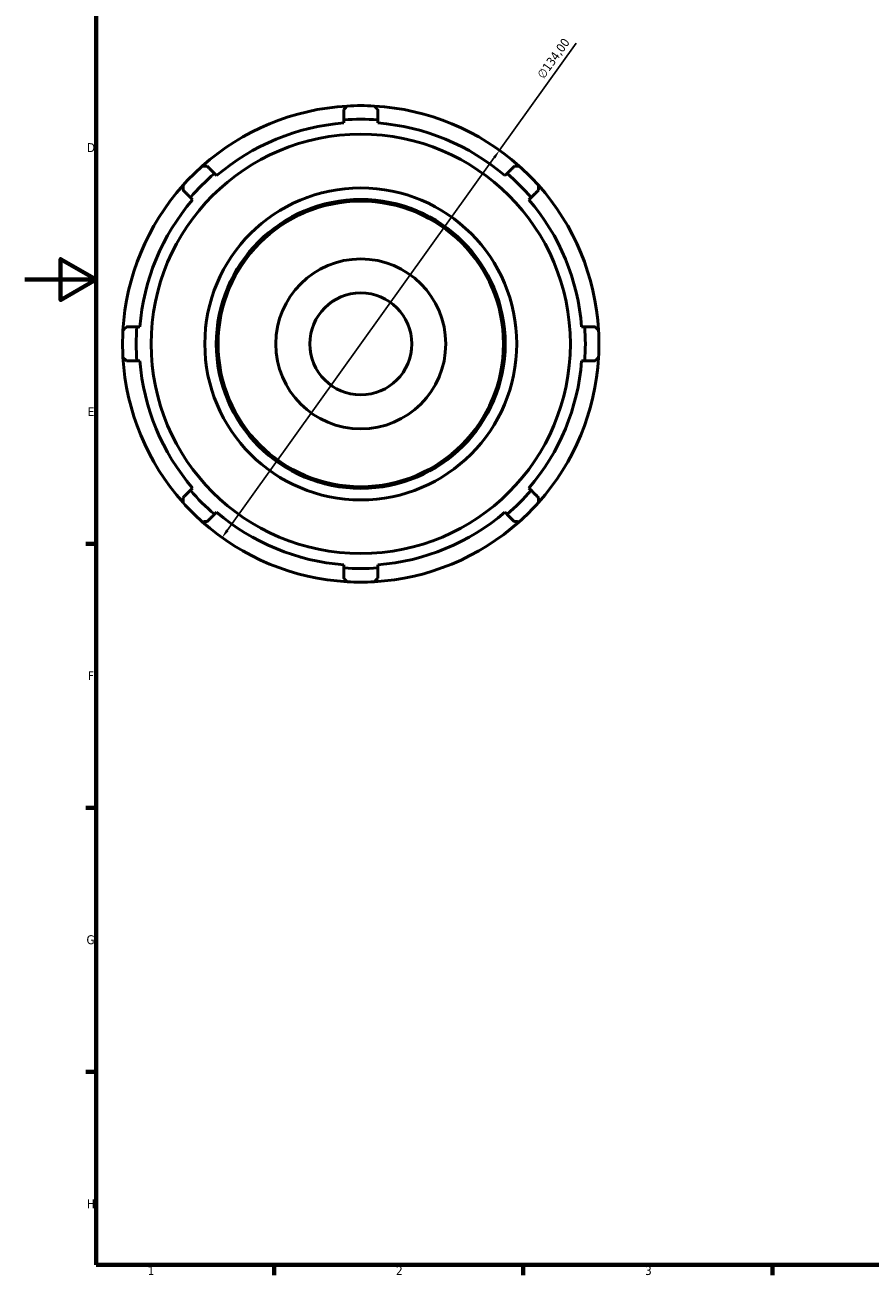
# Model space of a CAD drawing. Header units: millimetres. Extents: x -30 to 904, y -24 to 620.
# Tile 1 of 4: x 0 to 238, y 17 to 369. Entities that reach past the tile are written whole.
import ezdxf

# ---------------------------------------------------------------- set-up
doc = ezdxf.new("R2010")
doc.units = ezdxf.units.MM
for name, color, linetype, lineweight in [('Border (ISO)', 7, 'Continuous', 70), ('Dimension (ISO)', 7, 'Continuous', 25), ('Visible (ISO)', 7, 'Continuous', 50)]:
    doc.layers.add(name, color=color, linetype=linetype, lineweight=lineweight)
doc.styles.add('Note Text (ISO)', font='tahoma.ttf')
doc.dimstyles.new('Default (ISO)', dxfattribs={"dimtxt": 2.5, "dimasz": 2.5, "dimexe": 3.175, "dimexo": 0, "dimgap": 0.762, "dimtad": 1, "dimrnd": 1e-08, "dimzin": 0, "dimtxsty": 'Note Text (ISO)', "dimcen": 0.09, "dimdle": 10, "dimclrd": 256, "dimclre": 256, "dimclrt": 232, "dimazin": 0, "dimtfac": 1.40208, "dimtmove": 0, "dimatfit": 3, "dimfxl": 1, "dimtolj": 1, "dimtzin": 0, "dimlwd": -1, "dimlwe": -1, "dimarcsym": 0})

# ---------------------------------------------------------------- blocks, each defined once
blk = doc.blocks.new('Borders Default Border')
at = {"layer": 'Border (ISO)'}
for p, q in [((20, 222.75), (17.1, 222.75)), ((20, 148.5), (17.1, 148.5)), ((20, 74.25), (17.1, 74.25)), ((70.08, 20), (70.08, 17.1)), ((140.17, 20), (140.17, 17.1)), ((210.25, 20), (210.25, 17.1))]:
    blk.add_line(p, q, dxfattribs=at)
at = {"layer": 'Border (ISO)', "flags": 128}
for points in [[(20, 20), (20, 574), (821, 574), (821, 20), (20, 20)], [(0, 297), (20, 297), (10, 302.77), (10, 291.23), (20, 297)]]:
    blk.add_lwpolyline(points, dxfattribs=at)
at = {"layer": 'Border (ISO)', "color": 232, "true_color": 0xca0064, "char_height": 2.5, "attachment_point": 7, "style": 'Note Text (ISO)'}
for s, insert in [('D', (17.43, 332.88)), ('E', (17.64, 258.63)), ('F', (17.7, 184.38)), ('G', (17.31, 110.08)), ('H', (17.44, 35.88)), ('1', (34.48, 17.1)), ('2', (104.37, 17.1)), ('3', (174.43, 17.05))]:
    blk.add_mtext(s, dxfattribs=dict(at, insert=insert))
blk = doc.blocks.new('*D11')
at = {"layer": 'Defpoints', "color": 0, "transparency": 16777216}
for p in [(133.48, 333.39), (55.44, 224.46)]:
    blk.add_point(p, dxfattribs=at)
at = {"layer": 'Dimension (ISO)', "transparency": 16777216}
for p, q in [((133.48, 333.39), (155.03, 363.48)), ((56.9, 226.49), (132.02, 331.36))]:
    blk.add_line(p, q, dxfattribs=at)
blk.add_arc((94.46, 278.93), 67, 51.6684, 176.7262, dxfattribs=at)
for points in [[(131.68, 331.6), (132.36, 331.12), (133.48, 333.39)], [(56.56, 226.74), (57.24, 226.25), (55.44, 224.46)]]:
    blk.add_solid(points, dxfattribs=at)
at = {"layer": 'Dimension (ISO)', "color": 232, "true_color": 0xca0064, "transparency": 16777216, "insert": (143.86, 354.72), "char_height": 2.5, "attachment_point": 1, "rotation": 54.3836, "style": 'Note Text (ISO)'}
blk.add_mtext('\\A1;∅134,00', dxfattribs=at)

msp = doc.modelspace()

# ---------------------------------------------------------------- linework, layer by layer
at = {"layer": 'Visible (ISO)'}
for p, q in [((89.678, 341.922), (89.678, 341.054)), ((99.239, 341.054), (99.239, 341.922)), ((53.909, 326.238), (53.295, 326.851)), ((135.622, 326.851), (135.008, 326.238)), ((46.534, 320.091), (47.148, 319.477)), ((141.769, 319.477), (142.383, 320.091)), ((32.332, 283.708), (31.464, 283.708)), ((157.453, 283.708), (156.585, 283.708)), ((31.464, 274.147), (32.332, 274.147)), ((156.585, 274.147), (157.453, 274.147)), ((47.148, 238.378), (46.534, 237.764)), ((142.383, 237.764), (141.769, 238.378)), ((53.295, 231.003), (53.909, 231.617)), ((135.008, 231.617), (135.622, 231.003)), ((89.678, 216.801), (89.678, 215.933)), ((99.239, 215.933), (99.239, 216.801))]:
    msp.add_line(p, q, dxfattribs=at)
for radius in [58.96, 43.875, 40.633, 40.155, 23.902, 14.341]:
    msp.add_circle((94.459, 278.927), radius, dxfattribs=at)
for radius, start, end in [(67, 93.27381, 131.72619), (67, 86.72619, 93.27381), (67, 48.27381, 86.72619), (62.31, 94.39994, 130.60006), (63.176, 85.66047, 94.33953), (62.31, 49.39994, 85.60006), (67, 131.72619, 138.27381), (67, 41.72619, 48.27381), (67, 138.27381, 176.72619), (63.176, 130.66047, 139.33953), (63.176, 40.66047, 49.33953), (67, 3.27381, 41.72619), (62.31, 139.39994, 175.60006), (62.31, 4.39994, 40.60006), (67, 176.72619, 183.27381), (63.176, 175.66047, 184.33953), (63.176, 355.66047, 4.33953), (67, 356.72619, 3.27381), (67, 183.27381, 221.72619), (67, 318.27381, 356.72619), (62.31, 184.39994, 220.60006), (62.31, 319.39994, 355.60006), (63.176, 220.66047, 229.33953), (63.176, 310.66047, 319.33953), (67, 221.72619, 228.27381), (67, 311.72619, 318.27381), (67, 228.27381, 266.72619), (62.31, 229.39994, 265.60006), (67, 273.27381, 311.72619), (62.31, 274.39994, 310.60006), (63.176, 265.66047, 274.33953), (67, 266.72619, 273.27381)]:
    msp.add_arc((94.459, 278.927), radius, start, end, dxfattribs=at)
for points, weights in [([(89.678, 344.801), (90.152, 345.306), (90.632, 345.818)], [1.0003533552, 1.00023163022, 1]), ([(89.678, 344.801), (89.678, 343.329), (89.678, 341.922)], [1.00553733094, 1.00301373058, 1]), ([(98.285, 345.818), (98.765, 345.306), (99.239, 344.801)], [1, 1.00023163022, 1.0003533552]), ([(99.239, 341.922), (99.239, 343.329), (99.239, 344.801)], [1, 1.00301373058, 1.00553733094]), ([(49.865, 328.932), (50.567, 328.909), (51.259, 328.887)], [1, 1.00023163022, 1.0003533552]), ([(53.295, 326.851), (52.3, 327.847), (51.259, 328.887)], [1, 1.00301373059, 1.00553733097]), ([(137.658, 328.887), (136.617, 327.847), (135.622, 326.851)], [1.00553733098, 1.0030137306, 1]), ([(137.658, 328.887), (138.35, 328.909), (139.052, 328.932)], [1.0003533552, 1.00023163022, 1]), ([(44.499, 322.127), (44.477, 322.819), (44.454, 323.521)], [1.0003533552, 1.00023163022, 1]), ([(144.463, 323.521), (144.44, 322.819), (144.418, 322.127)], [1, 1.00023163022, 1.0003533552]), ([(44.499, 322.127), (45.539, 321.086), (46.534, 320.091)], [1.00553733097, 1.00301373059, 1]), ([(142.383, 320.091), (143.378, 321.086), (144.418, 322.127)], [1, 1.00301373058, 1.00553733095]), ([(27.568, 282.754), (28.08, 283.234), (28.585, 283.708)], [1, 1.00023163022, 1.0003533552]), ([(31.464, 283.708), (30.057, 283.708), (28.585, 283.708)], [1, 1.00301373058, 1.00553733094]), ([(160.332, 283.708), (158.86, 283.708), (157.453, 283.708)], [1.00553733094, 1.00301373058, 1]), ([(160.332, 283.708), (160.837, 283.234), (161.349, 282.754)], [1.0003533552, 1.00023163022, 1]), ([(28.585, 274.147), (28.08, 274.621), (27.568, 275.101)], [1.0003533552, 1.00023163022, 1]), ([(161.349, 275.101), (160.837, 274.621), (160.332, 274.147)], [1, 1.00023163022, 1.0003533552]), ([(28.585, 274.147), (30.057, 274.147), (31.464, 274.147)], [1.00553733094, 1.00301373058, 1]), ([(157.453, 274.147), (158.86, 274.147), (160.332, 274.147)], [1, 1.00301373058, 1.00553733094]), ([(44.454, 234.334), (44.477, 235.036), (44.499, 235.728)], [1, 1.00023163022, 1.0003533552]), ([(46.534, 237.764), (45.539, 236.769), (44.499, 235.728)], [1, 1.00301373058, 1.00553733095]), ([(144.418, 235.728), (143.378, 236.769), (142.383, 237.764)], [1.00553733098, 1.0030137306, 1]), ([(144.418, 235.728), (144.44, 235.036), (144.463, 234.334)], [1.0003533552, 1.00023163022, 1]), ([(51.259, 228.968), (50.567, 228.946), (49.865, 228.923)], [1.0003533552, 1.00023163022, 1]), ([(51.259, 228.968), (52.3, 230.008), (53.295, 231.003)], [1.00553733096, 1.00301373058, 1]), ([(135.622, 231.003), (136.617, 230.008), (137.658, 228.968)], [1, 1.0030137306, 1.00553733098]), ([(139.052, 228.923), (138.35, 228.946), (137.658, 228.968)], [1, 1.00023163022, 1.0003533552]), ([(89.678, 215.933), (89.678, 214.525), (89.678, 213.054)], [1, 1.0030137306, 1.00553733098]), ([(99.239, 213.054), (99.239, 214.525), (99.239, 215.933)], [1.00553733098, 1.0030137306, 1]), ([(90.632, 212.037), (90.152, 212.549), (89.678, 213.054)], [1, 1.00023163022, 1.0003533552]), ([(99.239, 213.054), (98.765, 212.549), (98.285, 212.037)], [1.0003533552, 1.00023163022, 1])]:
    msp.add_rational_spline(points, weights, degree=2, dxfattribs=at)

# ---------------------------------------------------------------- block references
msp.add_blockref('Borders Default Border', (0, 0))

# ---------------------------------------------------------------- dimensions: what is measured, and where the dimension line sits
at = {"layer": 'Dimension (ISO)'}
dim = msp.add_diameter_dim_2p(p1=(55.441, 224.461), p2=(133.476, 333.394), dimstyle='Default (ISO)', override={"dimdec": 2, "dimlfac": 1, "dimtp": 0, "dimtm": 0, "dimtdec": 2, "dimatfit": 2}, dxfattribs=at)
dim.commit()
dim.dimension.update_dxf_attribs({"geometry": '*D11', "text_midpoint": (150.839, 357.631), "dimtype": 163})

doc.saveas('drawing.dxf')
